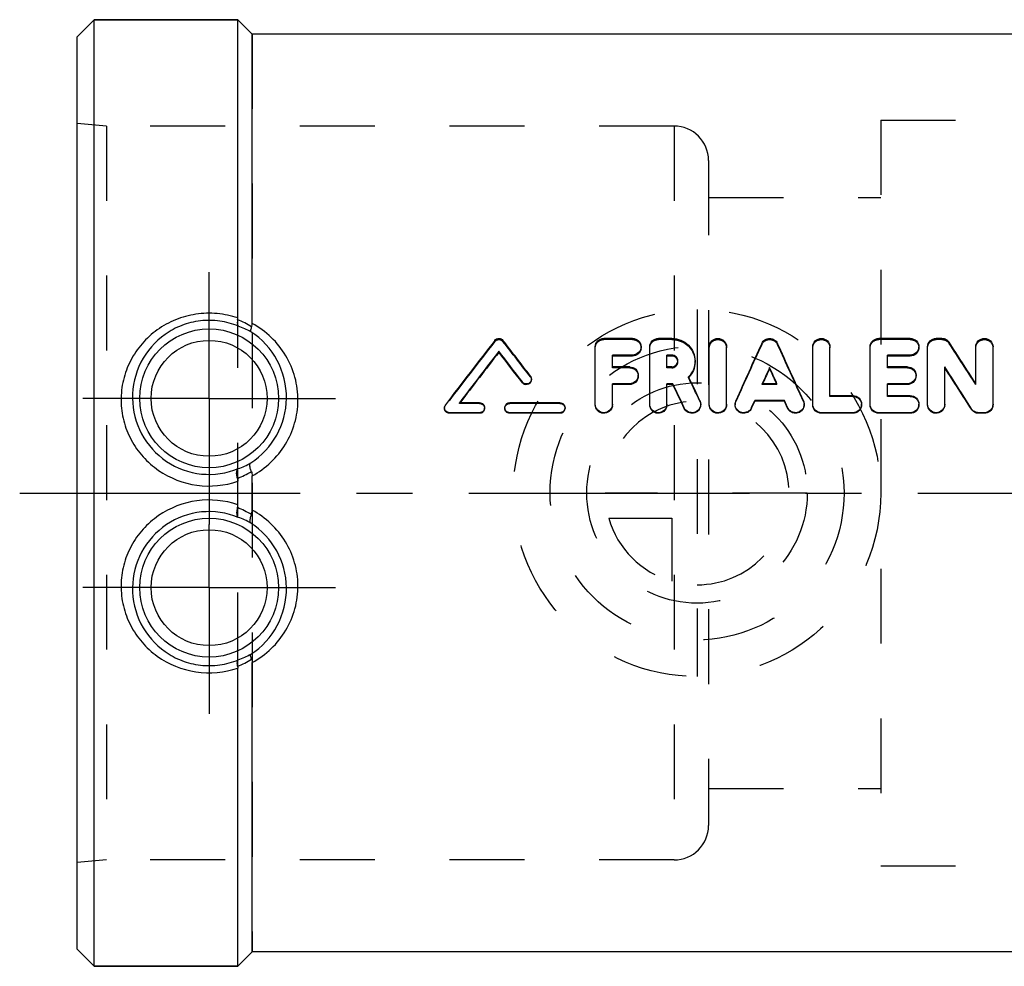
# Model space of a CAD drawing. Header units: millimetres. Extents: x 415 to 585, y 459 to 541.
# Tile 1 of 10: x 415 to 501, y 459 to 541. Entities that reach past the tile are written whole.
import ezdxf

# ---------------------------------------------------------------- set-up
doc = ezdxf.new("R2010")
doc.units = ezdxf.units.MM
doc.header["$LTSCALE"] = 65.185185
doc.linetypes.add('CENTER', pattern=[0.6, 0.375, -0.075, 0.075, -0.075])
doc.linetypes.add('HIDDEN', pattern=[0.2, 0.1, -0.1])
for name, color, linetype in [('ACHSEN_S', 7, 'CONTINUOUS'), ('FASEN', 7, 'CONTINUOUS'), ('KOERPER', 7, 'CONTINUOUS'), ('KONST.EL_MIT_GEO', 7, 'CONTINUOUS'), ('KURVEN', 7, 'CONTINUOUS')]:
    doc.layers.add(name, color=color, linetype=linetype)

msp = doc.modelspace()

# ---------------------------------------------------------------- linework, layer by layer
at = {"layer": 'ACHSEN_S', "color": 2, "linetype": 'CENTER'}
msp.add_line((414.869, 500), (585.131, 500), dxfattribs=at)
at = {"layer": 'FASEN', "color": 7, "linetype": 'Continuous'}
for p, q in [((421.369, 541.25), (419.869, 539.75)), ((421.369, 458.75), (421.369, 541.25)), ((421.369, 541.25), (433.869, 541.25)), ((419.869, 460.25), (419.869, 539.75)), ((421.369, 458.75), (419.869, 460.25)), ((421.369, 458.75), (433.869, 458.75))]:
    msp.add_line(p, q, dxfattribs=at)
at = {"layer": 'KOERPER', "color": 7, "linetype": 'Continuous'}
for p, q in [((433.869, 541.25), (421.369, 541.25)), ((435.119, 540), (433.869, 541.25)), ((512.619, 540), (435.119, 540)), ((435.119, 460), (433.869, 458.75)), ((512.619, 460), (435.119, 460)), ((433.869, 458.75), (421.369, 458.75))]:
    msp.add_line(p, q, dxfattribs=at)
at = {"layer": 'KOERPER', "color": 8, "linetype": 'HIDDEN'}
for p, q in [((433.869, 458.75), (433.869, 541.25)), ((435.119, 540), (435.119, 460)), ((471.869, 531.98), (422.428, 531.98)), ((471.869, 531.98), (471.869, 468.02)), ((474.869, 528.98), (474.869, 471.02)), ((471.869, 468.02), (422.428, 468.02))]:
    msp.add_line(p, q, dxfattribs=at)
at = {"layer": 'KOERPER', "color": 2, "linetype": 'CENTER'}
for p, q in [((431.369, 508.25), (431.369, 519.25)), ((431.369, 508.25), (420.369, 508.25)), ((431.369, 508.25), (431.369, 497.25)), ((431.369, 508.25), (442.369, 508.25)), ((431.369, 491.75), (431.369, 497.25)), ((431.369, 491.75), (420.369, 491.75)), ((431.369, 491.75), (431.369, 480.75)), ((431.369, 491.75), (442.369, 491.75))]:
    msp.add_line(p, q, dxfattribs=at)
at = {"layer": 'KOERPER', "color": 8, "linetype": 'HIDDEN'}
for centre, start, end in [((471.869, 528.98), 0, 90), ((471.869, 471.02), 270, 360)]:
    msp.add_arc(centre, 3, start, end, dxfattribs=at)
at = {"layer": 'KONST.EL_MIT_GEO', "color": 7, "linetype": 'Continuous'}
for p, q in [((433.869, 515.252), (433.869, 541.25)), ((435.119, 514.771), (435.119, 540)), ((468.251, 513.475), (465.751, 513.475)), ((471.666, 513.475), (470.501, 513.475)), ((492.446, 513.475), (489.696, 513.475)), ((495.196, 513.475), (494.696, 513.475)), ((456.606, 512.259), (456.606, 512.351)), ((465.001, 507.741), (465.001, 512.751)), ((466.501, 510.993), (466.501, 512.025)), ((468.251, 512.025), (466.501, 512.025)), ((468.251, 511.936), (468.251, 512.025)), ((469.751, 507.741), (469.751, 512.751)), ((471.251, 510.993), (471.251, 512.025)), ((471.666, 512.025), (471.251, 512.025)), ((471.666, 511.936), (471.666, 512.025)), ((474.936, 507.741), (474.936, 512.751)), ((476.436, 507.741), (476.436, 512.751)), ((483.946, 507.741), (483.946, 512.751)), ((485.446, 508.481), (485.446, 512.751)), ((488.946, 507.741), (488.946, 512.751)), ((490.446, 510.993), (490.446, 512.025)), ((492.446, 512.025), (490.446, 512.025)), ((492.446, 511.936), (492.446, 512.025)), ((493.946, 507.741), (493.946, 512.751)), ((498.148, 509.529), (498.148, 512.751)), ((499.648, 507.741), (499.648, 512.751)), ((468.251, 511.936), (466.501, 511.936)), ((471.666, 511.936), (471.251, 511.936)), ((492.446, 511.936), (490.446, 511.936)), ((468.001, 510.993), (466.501, 510.993)), ((471.666, 510.993), (471.251, 510.993)), ((480.191, 510.863), (480.191, 510.944)), ((492.196, 510.993), (490.446, 510.993)), ((495.446, 507.741), (495.446, 510.99)), ((458.656, 509.607), (458.656, 509.679)), ((466.501, 507.741), (466.501, 509.526)), ((468.001, 509.526), (466.501, 509.526)), ((468.001, 509.455), (466.501, 509.455)), ((468.001, 509.455), (468.001, 509.526)), ((471.251, 507.741), (471.251, 509.526)), ((471.763, 509.526), (471.251, 509.526)), ((471.763, 509.455), (471.251, 509.455)), ((471.763, 509.455), (471.763, 509.526)), ((473.158, 510.074), (473.128, 510.135)), ((480.829, 509.526), (479.553, 509.526)), ((479.585, 509.526), (479.624, 509.612)), ((480.797, 509.526), (480.758, 509.612)), ((490.446, 508.481), (490.446, 509.526)), ((492.196, 509.526), (490.446, 509.526)), ((492.196, 509.455), (490.446, 509.455)), ((492.196, 509.455), (492.196, 509.526)), ((454.931, 507.865), (453.179, 507.865)), ((461.931, 507.865), (457.556, 507.865)), ((478.622, 507.442), (478.893, 508.05)), ((478.622, 507.387), (478.893, 507.99)), ((478.893, 507.99), (478.893, 508.05)), ((481.489, 508.05), (478.893, 508.05)), ((481.489, 507.99), (478.893, 507.99)), ((481.489, 507.99), (481.489, 508.05)), ((481.76, 507.442), (481.489, 508.05)), ((481.76, 507.387), (481.489, 507.99)), ((487.446, 508.481), (485.446, 508.481)), ((492.446, 508.481), (490.446, 508.481)), ((452.306, 506.946), (452.306, 506.998)), ((454.931, 506.998), (452.306, 506.998)), ((454.931, 506.946), (452.306, 506.946)), ((454.931, 506.946), (454.931, 506.998)), ((457.556, 506.946), (457.556, 506.998)), ((461.931, 506.998), (457.556, 506.998)), ((461.931, 506.946), (457.556, 506.946)), ((461.931, 506.946), (461.931, 506.998)), ((478.622, 507.387), (478.622, 507.442)), ((484.696, 506.946), (484.696, 506.998)), ((487.446, 506.998), (484.696, 506.998)), ((487.446, 506.946), (484.696, 506.946)), ((487.446, 506.946), (487.446, 506.998)), ((489.696, 506.946), (489.696, 506.998)), ((492.446, 506.998), (489.696, 506.998)), ((492.446, 506.946), (489.696, 506.946)), ((492.446, 506.946), (492.446, 506.998)), ((497.762, 507.293), (497.762, 507.348)), ((498.398, 506.946), (498.398, 506.998)), ((498.898, 506.998), (498.398, 506.998)), ((498.898, 506.946), (498.398, 506.946)), ((498.898, 506.946), (498.898, 506.998)), ((433.869, 498.982), (433.869, 501.018)), ((435.119, 498.506), (435.119, 501.494)), ((433.869, 458.75), (433.869, 484.748)), ((435.119, 460), (435.119, 485.229))]:
    msp.add_line(p, q, dxfattribs=at)
at = {"layer": 'KONST.EL_MIT_GEO', "color": 8, "linetype": 'HIDDEN'}
for p, q in [((419.869, 467.8), (419.869, 532.2)), ((422.428, 531.98), (419.869, 532.2)), ((422.428, 531.98), (422.428, 468.02)), ((489.869, 532.5), (489.869, 467.5)), ((489.869, 532.5), (527.869, 532.5)), ((474.869, 525.75), (489.869, 525.75)), ((456.25, 513.204), (456.25, 513.303)), ((456.962, 513.204), (456.962, 513.303)), ((465.751, 513.374), (465.751, 513.475)), ((468.251, 513.374), (465.751, 513.374)), ((468.251, 513.374), (468.251, 513.475)), ((470.501, 513.374), (470.501, 513.475)), ((471.666, 513.374), (470.501, 513.374)), ((471.666, 513.374), (471.666, 513.475)), ((479.504, 512.946), (479.504, 513.043)), ((480.877, 512.946), (480.877, 513.043)), ((489.696, 513.374), (489.696, 513.475)), ((492.446, 513.374), (489.696, 513.374)), ((492.446, 513.374), (492.446, 513.475)), ((494.696, 513.374), (494.696, 513.475)), ((495.196, 513.374), (494.696, 513.374)), ((495.196, 513.374), (495.196, 513.475)), ((495.832, 513.037), (495.832, 513.135)), ((469.001, 512.656), (469.001, 512.751)), ((493.196, 512.656), (493.196, 512.751)), ((472.197, 511.424), (472.197, 511.51)), ((473.697, 511.424), (473.697, 511.509)), ((466.501, 510.911), (466.501, 510.993)), ((468.001, 510.911), (466.501, 510.911)), ((468.001, 510.911), (468.001, 510.993)), ((471.251, 510.911), (471.251, 510.993)), ((471.666, 510.911), (471.251, 510.911)), ((471.666, 510.911), (471.666, 510.993)), ((490.446, 510.911), (490.446, 510.993)), ((492.196, 510.911), (490.446, 510.911)), ((492.196, 510.911), (492.196, 510.993)), ((459.357, 510.116), (459.357, 510.192)), ((459.444, 509.861), (459.444, 509.935)), ((468.751, 510.184), (468.751, 510.261)), ((473.128, 510.06), (473.128, 510.135)), ((479.553, 509.455), (479.553, 509.526)), ((479.553, 509.455), (479.585, 509.526)), ((480.829, 509.455), (479.553, 509.455)), ((480.829, 509.455), (480.797, 509.526)), ((480.829, 509.455), (480.829, 509.526)), ((492.946, 510.184), (492.946, 510.261)), ((498.148, 509.458), (498.148, 509.529)), ((453.179, 507.806), (453.179, 507.865)), ((453.179, 507.806), (453.208, 507.843)), ((454.931, 507.806), (453.179, 507.806)), ((453.208, 507.843), (453.224, 507.865)), ((454.931, 507.806), (454.931, 507.865)), ((457.556, 507.806), (457.556, 507.865)), ((461.931, 507.806), (457.556, 507.806)), ((461.931, 507.806), (461.931, 507.865)), ((465.001, 507.683), (465.001, 507.741)), ((466.501, 507.683), (466.501, 507.741)), ((469.751, 507.683), (469.751, 507.741)), ((471.251, 507.683), (471.251, 507.741)), ((474.116, 507.994), (474.116, 508.054)), ((474.186, 507.684), (474.186, 507.741)), ((474.936, 507.683), (474.936, 507.741)), ((476.436, 507.683), (476.436, 507.741)), ((477.186, 507.741), (477.186, 507.684)), ((477.249, 507.98), (477.249, 508.039)), ((483.132, 507.98), (483.132, 508.039)), ((483.196, 507.684), (483.196, 507.741)), ((483.946, 507.683), (483.946, 507.741)), ((485.446, 508.418), (485.446, 508.481)), ((487.446, 508.418), (485.446, 508.418)), ((487.446, 508.418), (487.446, 508.481)), ((488.196, 507.683), (488.196, 507.741)), ((488.946, 507.683), (488.946, 507.741)), ((490.446, 508.418), (490.446, 508.481)), ((492.446, 508.418), (490.446, 508.418)), ((492.446, 508.418), (492.446, 508.481)), ((493.196, 507.683), (493.196, 507.741)), ((493.946, 507.683), (493.946, 507.741)), ((495.446, 507.683), (495.446, 507.741)), ((499.648, 507.683), (499.648, 507.741)), ((451.869, 507.431), (451.869, 507.376)), ((451.956, 507.634), (451.956, 507.691)), ((455.369, 507.376), (455.369, 507.432)), ((457.119, 507.432), (457.119, 507.376)), ((462.369, 507.376), (462.369, 507.432)), ((472.756, 507.372), (472.756, 507.427)), ((481.76, 507.387), (481.76, 507.442)), ((474.869, 474.25), (489.869, 474.25)), ((422.428, 468.02), (419.869, 467.8)), ((489.869, 467.5), (527.869, 467.5))]:
    msp.add_line(p, q, dxfattribs=at)
at = {"layer": 'KONST.EL_MIT_GEO', "color": 7, "linetype": 'Continuous'}
for centre, radius in [((431.369, 508.25), 6.05), ((431.369, 508.25), 5.051), ((431.369, 491.75), 6.05), ((431.369, 491.75), 5.051)]:
    msp.add_circle(centre, radius, dxfattribs=at)
for centre, radius, start, end in [((431.067, 508.052), 7.582, 58.11221, 68.41876), ((431.802, 508.402), 6.488, 60.44774, 71.05415), ((903.064, 166.947), 565.336, 142.21827, 142.93444), ((20.208, 174.678), 552.649, 37.38021, 37.78719), ((1056.807, 249.844), 634.47, 155.491191, 155.986801), ((-96.425, 249.844), 634.47, 24.013199, 24.508809), ((27.606, 209.804), 557.894, 32.4962, 32.93636), ((906.328, 165.302), 568.06, 142.34276, 142.9122), ((901.895, 166.053), 564.039, 142.13537, 142.6987), ((13.807, 170.607), 559.339, 37.31532, 37.66028), ((17.957, 171.179), 555.652, 37.52192, 37.86755), ((471.695, 511.51), 0.502, 354.98453, 359.9973), ((1057.937, 250.096), 633.903, 155.701147, 155.841698), ((1050.028, 251.655), 626.021, 155.540129, 155.665791), ((-97.555, 250.096), 633.903, 24.158302, 24.298853), ((-89.646, 251.655), 626.021, 24.334209, 24.459871), ((9.635, 199.463), 577.114, 32.241543, 32.67008), ((14.784, 200.371), 572.249, 32.43503, 32.86493), ((-100.883, 237.321), 634.05, 25.214077, 25.423896), ((-93.937, 238.535), 627.227, 25.379471, 25.590284), ((-94.378, 239.619), 628.683, 25.276073, 25.479789), ((431.319, 508.327), 6.788, 302.75879, 359.34753), ((477.916, 507.741), 0.731, 171.4744, 179.98974), ((477.923, 507.74), 0.738, 156.02466, 171.44198), ((452.302, 507.43), 0.434, 142.98478, 160.51648), ((431.757, 508.291), 6.53, 289.17046, 299.70028), ((431.066, 508.36), 7.607, 291.35127, 301.55653), ((431.072, 491.652), 7.593, 58.43107, 68.65501), ((431.757, 491.708), 6.531, 60.30074, 70.82852), ((431.319, 491.673), 6.788, 0.65248, 57.2412), ((431.066, 491.951), 7.584, 291.58189, 301.88525), ((431.801, 491.602), 6.492, 288.94917, 299.54895)]:
    msp.add_arc(centre, radius, start, end, dxfattribs=at)
at = {"layer": 'KONST.EL_MIT_GEO', "color": 8, "linetype": 'HIDDEN'}
for centre, radius, start, end in [((898.854, 167.538), 561.59, 142.01076, 142.72832), ((24.293, 175.23), 549.026, 37.58695, 37.9947), ((1049.669, 251.051), 627.436, 155.329192, 155.827259), ((-89.287, 251.051), 627.436, 24.172741, 24.670808), ((32.54, 210.652), 553.241, 32.6905, 33.13202), ((468.311, 512.656), 0.69, 352.31421, 359.99386), ((492.506, 512.656), 0.69, 352.31421, 359.99386), ((471.702, 511.424), 0.495, 0.00288, 4.87121), ((471.799, 511.424), 1.898, 358.39806, 359.99983), ((459.028, 509.862), 0.416, 342.96282, 359.93964), ((468.043, 510.184), 0.708, 352.40956, 359.99282), ((471.689, 511.488), 2.028, 315.21266, 316.76971), ((-87.222, 240.951), 621.62, 25.441727, 25.652744), ((492.238, 510.184), 0.708, 352.40956, 359.99282), ((454.943, 507.377), 0.425, 347.02096, 359.97018), ((461.943, 507.377), 0.425, 347.02096, 359.97018), ((465.78, 507.683), 0.721, 352.10238, 0.03266), ((470.53, 507.683), 0.721, 352.10238, 0.03266), ((473.457, 507.684), 0.729, 354.73105, 359.9975), ((475.715, 507.683), 0.721, 352.10238, 0.03266), ((482.467, 507.684), 0.729, 353.45681, 359.99286), ((487.472, 507.683), 0.724, 352.48604, 359.99322), ((492.472, 507.683), 0.724, 352.48604, 359.99322), ((494.725, 507.683), 0.721, 352.10237, 0.03265), ((498.926, 507.683), 0.723, 348.54937, 0.00329)]:
    msp.add_arc(centre, radius, start, end, dxfattribs=at)
at = {"layer": 'KONST.EL_MIT_GEO', "color": 7, "linetype": 'Continuous'}
for points, knots in [([(433.869, 515.252), (433.287, 515.449), (432.07, 515.706), (430.211, 515.651), (428.424, 515.165), (426.816, 514.281), (425.471, 513.057), (424.456, 511.558), (423.827, 509.86), (423.692, 508.656), (423.699, 508.055)], [0, 0, 0, 0, 0.126807, 0.254033, 0.380568, 0.505704, 0.629507, 0.75263, 0.875909, 1, 1, 1, 1]), ([(433.909, 514.539), (433.394, 514.753), (432.301, 515.051), (430.607, 515.073), (428.968, 514.67), (427.029, 513.633), (425.188, 511.512), (424.684, 509.325), (424.697, 508.25)], [0, 0, 0, 0, 0.127471, 0.255848, 0.383469, 0.509192, 0.754268, 1, 1, 1, 1]), ([(433.855, 515.102), (433.832, 514.978), (433.805, 514.796), (433.852, 514.575), (433.909, 514.539)], [0, 0, 0, 0, 0.651539, 1, 1, 1, 1]), ([(435.072, 514.489), (435.08, 514.51), (435.11, 514.601), (435.119, 514.698), (435.119, 514.771)], [0, 0, 0, 0, 0.235095, 1, 1, 1, 1]), ([(439.106, 508.049), (439.113, 508.733), (438.938, 510.106), (438.128, 512.009), (436.84, 513.628), (435.721, 514.444), (435.119, 514.771)], [0, 0, 0, 0, 0.250773, 0.499722, 0.74872, 1, 1, 1, 1]), ([(435.072, 514.489), (435.034, 514.395), (434.987, 514.263), (434.967, 514.083), (435.003, 514.046)], [0, 0, 0, 0, 0.668811, 1, 1, 1, 1]), ([(438.107, 508.25), (438.121, 509.383), (437.567, 511.691), (435.953, 513.434), (435.003, 514.046)], [0, 0, 0, 0, 0.500498, 1, 1, 1, 1]), ([(456.25, 513.303), (456.331, 513.407), (456.606, 513.542), (456.882, 513.407), (456.962, 513.303)], [0, 0, 0, 0, 0.498992, 1, 1, 1, 1]), ([(465.001, 512.751), (465.001, 512.938), (465.168, 513.328), (465.561, 513.475), (465.751, 513.475)], [0, 0, 0, 0, 0.495435, 1, 1, 1, 1]), ([(468.251, 513.475), (468.441, 513.475), (468.834, 513.327), (469.001, 512.937), (469.001, 512.751)], [0, 0, 0, 0, 0.505358, 1, 1, 1, 1]), ([(469.751, 512.751), (469.751, 512.938), (469.918, 513.328), (470.311, 513.475), (470.501, 513.475)], [0, 0, 0, 0, 0.495435, 1, 1, 1, 1]), ([(471.666, 513.475), (471.933, 513.475), (472.469, 513.372), (473.143, 512.933), (473.592, 512.281), (473.697, 511.765), (473.697, 511.509)], [0, 0, 0, 0, 0.257297, 0.509306, 0.75466, 1, 1, 1, 1]), ([(474.936, 512.751), (474.936, 512.937), (475.105, 513.328), (475.686, 513.549), (476.266, 513.328), (476.436, 512.938), (476.436, 512.751)], [0, 0, 0, 0, 0.247665, 0.500025, 0.752286, 1, 1, 1, 1]), ([(479.504, 513.043), (479.563, 513.172), (479.764, 513.396), (480.189, 513.513), (480.616, 513.398), (480.818, 513.173), (480.877, 513.043)], [0, 0, 0, 0, 0.251579, 0.498873, 0.746897, 1, 1, 1, 1]), ([(483.946, 512.751), (483.946, 512.937), (484.116, 513.328), (484.696, 513.549), (485.276, 513.328), (485.446, 512.938), (485.446, 512.751)], [0, 0, 0, 0, 0.247665, 0.500025, 0.752286, 1, 1, 1, 1]), ([(488.946, 512.751), (488.946, 512.938), (489.113, 513.328), (489.506, 513.475), (489.696, 513.475)], [0, 0, 0, 0, 0.495435, 1, 1, 1, 1]), ([(492.446, 513.475), (492.636, 513.475), (493.029, 513.327), (493.196, 512.937), (493.196, 512.751)], [0, 0, 0, 0, 0.505358, 1, 1, 1, 1]), ([(493.946, 512.751), (493.946, 512.938), (494.113, 513.328), (494.506, 513.475), (494.696, 513.475)], [0, 0, 0, 0, 0.495435, 1, 1, 1, 1]), ([(495.196, 513.475), (495.321, 513.475), (495.573, 513.413), (495.765, 513.238), (495.832, 513.135)], [0, 0, 0, 0, 0.505073, 1, 1, 1, 1]), ([(498.148, 512.751), (498.148, 512.937), (498.318, 513.328), (498.898, 513.549), (499.479, 513.328), (499.648, 512.938), (499.648, 512.751)], [0, 0, 0, 0, 0.247665, 0.500025, 0.752286, 1, 1, 1, 1]), ([(469.001, 512.751), (469.001, 512.566), (468.835, 512.175), (468.442, 512.025), (468.251, 512.025)], [0, 0, 0, 0, 0.492855, 1, 1, 1, 1]), ([(468.994, 512.564), (468.972, 512.395), (468.786, 512.06), (468.427, 511.936), (468.251, 511.936)], [0, 0, 0, 0, 0.492188, 1, 1, 1, 1]), ([(472.197, 511.51), (472.197, 511.642), (472.08, 511.919), (471.801, 512.025), (471.666, 512.025)], [0, 0, 0, 0, 0.495206, 1, 1, 1, 1]), ([(493.196, 512.751), (493.196, 512.566), (493.03, 512.175), (492.637, 512.025), (492.446, 512.025)], [0, 0, 0, 0, 0.492855, 1, 1, 1, 1]), ([(493.19, 512.564), (493.167, 512.395), (492.981, 512.06), (492.622, 511.936), (492.446, 511.936)], [0, 0, 0, 0, 0.492188, 1, 1, 1, 1]), ([(472.126, 511.68), (472.08, 511.757), (471.942, 511.889), (471.757, 511.936), (471.666, 511.936)], [0, 0, 0, 0, 0.495792, 1, 1, 1, 1]), ([(471.666, 510.993), (471.794, 510.993), (472.058, 511.088), (472.184, 511.341), (472.195, 511.466)], [0, 0, 0, 0, 0.505127, 1, 1, 1, 1]), ([(473.697, 511.509), (473.697, 511.258), (473.595, 510.748), (473.306, 510.316), (473.128, 510.135)], [0, 0, 0, 0, 0.498188, 1, 1, 1, 1]), ([(473.696, 511.371), (473.69, 511.138), (473.588, 510.67), (473.327, 510.27), (473.167, 510.099)], [0, 0, 0, 0, 0.498428, 1, 1, 1, 1]), ([(468.001, 510.993), (468.191, 510.993), (468.586, 510.841), (468.751, 510.448), (468.751, 510.261)], [0, 0, 0, 0, 0.504096, 1, 1, 1, 1]), ([(492.196, 510.993), (492.387, 510.993), (492.782, 510.841), (492.946, 510.448), (492.946, 510.261)], [0, 0, 0, 0, 0.504096, 1, 1, 1, 1]), ([(459.444, 509.935), (459.444, 509.847), (459.384, 509.666), (459.152, 509.501), (458.868, 509.499), (458.71, 509.608), (458.656, 509.679)], [0, 0, 0, 0, 0.24724, 0.497984, 0.749876, 1, 1, 1, 1]), ([(459.426, 509.74), (459.403, 509.665), (459.311, 509.526), (459.086, 509.421), (458.838, 509.445), (458.704, 509.545), (458.656, 509.607)], [0, 0, 0, 0, 0.247797, 0.498329, 0.750977, 1, 1, 1, 1]), ([(459.357, 510.192), (459.371, 510.173), (459.421, 510.096), (459.444, 510.003), (459.444, 509.935)], [0, 0, 0, 0, 0.259522, 1, 1, 1, 1]), ([(468.751, 510.261), (468.751, 510.073), (468.587, 509.679), (468.191, 509.526), (468.001, 509.526)], [0, 0, 0, 0, 0.496293, 1, 1, 1, 1]), ([(468.744, 510.091), (468.722, 509.92), (468.537, 509.582), (468.176, 509.455), (468.001, 509.455)], [0, 0, 0, 0, 0.495455, 1, 1, 1, 1]), ([(492.946, 510.261), (492.946, 510.073), (492.782, 509.679), (492.387, 509.526), (492.196, 509.526)], [0, 0, 0, 0, 0.496293, 1, 1, 1, 1]), ([(492.94, 510.091), (492.917, 509.92), (492.733, 509.582), (492.372, 509.455), (492.196, 509.455)], [0, 0, 0, 0, 0.495455, 1, 1, 1, 1]), ([(423.699, 508.055), (423.705, 507.463), (423.862, 506.272), (424.518, 504.593), (425.561, 503.11), (427.372, 501.518), (430.264, 500.396), (432.738, 500.636), (433.869, 501.018)], [0, 0, 0, 0, 0.123955, 0.248814, 0.374271, 0.500002, 0.749977, 1, 1, 1, 1]), ([(424.697, 508.25), (424.71, 507.186), (425.261, 505.017), (427.503, 502.533), (430.665, 501.38), (432.904, 501.711), (433.902, 502.123)], [0, 0, 0, 0, 0.247449, 0.497919, 0.748952, 1, 1, 1, 1]), ([(435.119, 501.494), (435.71, 501.815), (436.812, 502.614), (438.091, 504.197), (438.904, 506.051), (439.098, 507.386), (439.106, 508.049)], [0, 0, 0, 0, 0.251498, 0.502496, 0.752285, 1, 1, 1, 1]), ([(454.931, 507.865), (455.043, 507.865), (455.274, 507.773), (455.369, 507.542), (455.369, 507.432)], [0, 0, 0, 0, 0.502143, 1, 1, 1, 1]), ([(457.145, 507.579), (457.175, 507.661), (457.289, 507.81), (457.469, 507.865), (457.556, 507.865)], [0, 0, 0, 0, 0.498933, 1, 1, 1, 1]), ([(461.931, 507.865), (462.043, 507.865), (462.274, 507.773), (462.369, 507.542), (462.369, 507.432)], [0, 0, 0, 0, 0.502143, 1, 1, 1, 1]), ([(466.501, 507.741), (466.501, 507.551), (466.336, 507.155), (465.75, 506.919), (465.165, 507.155), (465.001, 507.551), (465.001, 507.741)], [0, 0, 0, 0, 0.249431, 0.500213, 0.750935, 1, 1, 1, 1]), ([(471.251, 507.741), (471.251, 507.551), (471.086, 507.155), (470.5, 506.919), (469.915, 507.155), (469.751, 507.551), (469.751, 507.741)], [0, 0, 0, 0, 0.249431, 0.500213, 0.750935, 1, 1, 1, 1]), ([(474.186, 507.741), (474.186, 507.577), (474.066, 507.236), (473.61, 506.959), (473.079, 507.021), (472.826, 507.278), (472.756, 507.427)], [0, 0, 0, 0, 0.248959, 0.499706, 0.75042, 1, 1, 1, 1]), ([(476.436, 507.741), (476.436, 507.551), (476.271, 507.155), (475.685, 506.919), (475.1, 507.155), (474.936, 507.551), (474.936, 507.741)], [0, 0, 0, 0, 0.249431, 0.500213, 0.750935, 1, 1, 1, 1]), ([(478.622, 507.442), (478.555, 507.29), (478.304, 507.025), (477.77, 506.956), (477.308, 507.232), (477.186, 507.575), (477.186, 507.741)], [0, 0, 0, 0, 0.249892, 0.500414, 0.75095, 1, 1, 1, 1]), ([(483.196, 507.741), (483.196, 507.575), (483.074, 507.232), (482.611, 506.956), (482.077, 507.025), (481.827, 507.29), (481.76, 507.442)], [0, 0, 0, 0, 0.249003, 0.499742, 0.750449, 1, 1, 1, 1]), ([(484.696, 506.998), (484.505, 506.998), (484.108, 507.155), (483.946, 507.551), (483.946, 507.741)], [0, 0, 0, 0, 0.502234, 1, 1, 1, 1]), ([(487.446, 508.481), (487.637, 508.481), (488.034, 508.326), (488.196, 507.93), (488.196, 507.741)], [0, 0, 0, 0, 0.502555, 1, 1, 1, 1]), ([(488.196, 507.741), (488.196, 507.551), (488.034, 507.155), (487.637, 506.998), (487.446, 506.998)], [0, 0, 0, 0, 0.498001, 1, 1, 1, 1]), ([(489.696, 506.998), (489.505, 506.998), (489.108, 507.155), (488.946, 507.551), (488.946, 507.741)], [0, 0, 0, 0, 0.502234, 1, 1, 1, 1]), ([(492.446, 508.481), (492.637, 508.481), (493.034, 508.326), (493.196, 507.93), (493.196, 507.741)], [0, 0, 0, 0, 0.502555, 1, 1, 1, 1]), ([(493.196, 507.741), (493.196, 507.551), (493.034, 507.155), (492.637, 506.998), (492.446, 506.998)], [0, 0, 0, 0, 0.498001, 1, 1, 1, 1]), ([(495.446, 507.741), (495.446, 507.551), (495.281, 507.155), (494.695, 506.919), (494.11, 507.155), (493.946, 507.551), (493.946, 507.741)], [0, 0, 0, 0, 0.249431, 0.500213, 0.750935, 1, 1, 1, 1]), ([(499.648, 507.741), (499.648, 507.551), (499.486, 507.155), (499.089, 506.998), (498.898, 506.998)], [0, 0, 0, 0, 0.498569, 1, 1, 1, 1]), ([(452.306, 506.998), (452.195, 506.998), (451.963, 507.09), (451.869, 507.321), (451.869, 507.431)], [0, 0, 0, 0, 0.501224, 1, 1, 1, 1]), ([(452.306, 506.946), (452.195, 506.946), (451.964, 507.036), (451.869, 507.266), (451.869, 507.376)], [0, 0, 0, 0, 0.502544, 1, 1, 1, 1]), ([(455.369, 507.432), (455.369, 507.321), (455.275, 507.09), (455.043, 506.998), (454.931, 506.998)], [0, 0, 0, 0, 0.497656, 1, 1, 1, 1]), ([(455.358, 507.281), (455.337, 507.188), (455.225, 507.012), (455.028, 506.946), (454.931, 506.946)], [0, 0, 0, 0, 0.497197, 1, 1, 1, 1]), ([(457.556, 506.998), (457.445, 506.998), (457.213, 507.09), (457.119, 507.321), (457.119, 507.432)], [0, 0, 0, 0, 0.501983, 1, 1, 1, 1]), ([(457.556, 506.946), (457.445, 506.946), (457.214, 507.036), (457.119, 507.266), (457.119, 507.376)], [0, 0, 0, 0, 0.503303, 1, 1, 1, 1]), ([(462.369, 507.432), (462.369, 507.321), (462.275, 507.09), (462.043, 506.998), (461.931, 506.998)], [0, 0, 0, 0, 0.497656, 1, 1, 1, 1]), ([(462.358, 507.281), (462.337, 507.188), (462.225, 507.012), (462.028, 506.946), (461.931, 506.946)], [0, 0, 0, 0, 0.497197, 1, 1, 1, 1]), ([(466.494, 507.584), (466.469, 507.405), (466.268, 507.051), (465.696, 506.877), (465.152, 507.126), (465.001, 507.503), (465.001, 507.683)], [0, 0, 0, 0, 0.248669, 0.500441, 0.751666, 1, 1, 1, 1]), ([(471.244, 507.584), (471.219, 507.405), (471.018, 507.051), (470.446, 506.877), (469.902, 507.126), (469.751, 507.503), (469.751, 507.683)], [0, 0, 0, 0, 0.248669, 0.500441, 0.751666, 1, 1, 1, 1]), ([(474.183, 507.617), (474.168, 507.459), (474.026, 507.143), (473.573, 506.904), (473.066, 506.98), (472.824, 507.228), (472.756, 507.372)], [0, 0, 0, 0, 0.248079, 0.499337, 0.750751, 1, 1, 1, 1]), ([(476.429, 507.584), (476.404, 507.405), (476.203, 507.051), (475.631, 506.877), (475.087, 507.126), (474.936, 507.503), (474.936, 507.683)], [0, 0, 0, 0, 0.248669, 0.500441, 0.751666, 1, 1, 1, 1]), ([(478.622, 507.387), (478.555, 507.235), (478.303, 506.973), (477.771, 506.905), (477.309, 507.177), (477.186, 507.519), (477.186, 507.684)], [0, 0, 0, 0, 0.249703, 0.500983, 0.751811, 1, 1, 1, 1]), ([(483.191, 507.601), (483.173, 507.443), (483.024, 507.131), (482.566, 506.901), (482.06, 506.988), (481.824, 507.242), (481.76, 507.387)], [0, 0, 0, 0, 0.248154, 0.499478, 0.750855, 1, 1, 1, 1]), ([(484.696, 506.946), (484.505, 506.946), (484.109, 507.101), (483.946, 507.495), (483.946, 507.683)], [0, 0, 0, 0, 0.503554, 1, 1, 1, 1]), ([(488.19, 507.589), (488.167, 507.416), (487.985, 507.076), (487.622, 506.946), (487.446, 506.946)], [0, 0, 0, 0, 0.497027, 1, 1, 1, 1]), ([(489.696, 506.946), (489.505, 506.946), (489.109, 507.101), (488.946, 507.495), (488.946, 507.683)], [0, 0, 0, 0, 0.503554, 1, 1, 1, 1]), ([(493.19, 507.589), (493.167, 507.416), (492.985, 507.076), (492.622, 506.946), (492.446, 506.946)], [0, 0, 0, 0, 0.497027, 1, 1, 1, 1]), ([(495.439, 507.584), (495.414, 507.405), (495.213, 507.051), (494.641, 506.877), (494.097, 507.126), (493.946, 507.503), (493.946, 507.683)], [0, 0, 0, 0, 0.248669, 0.500441, 0.751666, 1, 1, 1, 1]), ([(498.398, 506.998), (498.273, 506.998), (498.019, 507.062), (497.829, 507.242), (497.762, 507.348)], [0, 0, 0, 0, 0.50114, 1, 1, 1, 1]), ([(498.398, 506.946), (498.273, 506.946), (498.02, 507.009), (497.829, 507.188), (497.762, 507.293)], [0, 0, 0, 0, 0.501899, 1, 1, 1, 1]), ([(499.634, 507.54), (499.601, 507.377), (499.412, 507.063), (499.067, 506.946), (498.898, 506.946)], [0, 0, 0, 0, 0.497507, 1, 1, 1, 1]), ([(435.047, 501.879), (435.011, 501.961), (434.955, 502.117), (434.905, 502.36), (434.922, 502.558), (434.993, 502.619)], [0, 0, 0, 0, 0.348555, 0.635733, 1, 1, 1, 1]), ([(433.835, 501.276), (433.808, 501.375), (433.77, 501.562), (433.755, 501.845), (433.809, 502.07), (433.902, 502.123)], [0, 0, 0, 0, 0.348361, 0.637359, 1, 1, 1, 1]), ([(433.869, 498.982), (432.738, 499.364), (430.264, 499.604), (427.372, 498.482), (425.561, 496.89), (424.518, 495.407), (423.862, 493.728), (423.705, 492.537), (423.699, 491.945)], [0, 0, 0, 0, 0.250024, 0.499998, 0.62573, 0.751186, 0.876045, 1, 1, 1, 1]), ([(433.902, 497.877), (432.904, 498.289), (430.665, 498.62), (427.503, 497.467), (425.261, 494.983), (424.71, 492.814), (424.697, 491.75)], [0, 0, 0, 0, 0.251048, 0.502082, 0.752551, 1, 1, 1, 1]), ([(433.835, 498.724), (433.808, 498.625), (433.77, 498.438), (433.755, 498.155), (433.809, 497.93), (433.901, 497.877)], [0, 0, 0, 0, 0.348347, 0.637333, 1, 1, 1, 1]), ([(439.106, 491.951), (439.098, 492.614), (438.904, 493.949), (438.091, 495.803), (436.812, 497.386), (435.71, 498.185), (435.119, 498.506)], [0, 0, 0, 0, 0.247716, 0.497504, 0.748502, 1, 1, 1, 1]), ([(435.047, 498.121), (435.011, 498.039), (434.955, 497.883), (434.904, 497.64), (434.922, 497.442), (434.993, 497.381)], [0, 0, 0, 0, 0.348521, 0.635631, 1, 1, 1, 1]), ([(423.699, 491.945), (423.692, 491.344), (423.827, 490.14), (424.456, 488.442), (425.471, 486.942), (427.264, 485.308), (430.184, 484.125), (432.712, 484.356), (433.869, 484.748)], [0, 0, 0, 0, 0.124539, 0.248261, 0.371827, 0.496075, 0.746872, 1, 1, 1, 1]), ([(424.697, 491.75), (424.684, 490.675), (425.188, 488.488), (427.029, 486.367), (428.968, 485.33), (430.607, 484.927), (432.301, 484.949), (433.394, 485.248), (433.909, 485.461)], [0, 0, 0, 0, 0.245746, 0.490835, 0.616559, 0.744174, 0.872542, 1, 1, 1, 1]), ([(435.003, 485.954), (435.953, 486.566), (437.567, 488.309), (438.121, 490.617), (438.107, 491.75)], [0, 0, 0, 0, 0.49956, 1, 1, 1, 1]), ([(435.119, 485.229), (435.721, 485.556), (436.84, 486.372), (438.128, 487.991), (438.938, 489.894), (439.113, 491.267), (439.106, 491.951)], [0, 0, 0, 0, 0.251328, 0.500351, 0.749273, 1, 1, 1, 1]), ([(433.855, 484.898), (433.832, 485.022), (433.805, 485.204), (433.852, 485.425), (433.909, 485.461)], [0, 0, 0, 0, 0.651583, 1, 1, 1, 1]), ([(435.072, 485.511), (435.034, 485.605), (434.988, 485.733), (434.974, 485.885), (434.989, 485.939), (435.003, 485.954)], [0, 0, 0, 0, 0.663989, 0.868563, 1, 1, 1, 1]), ([(435.072, 485.511), (435.08, 485.49), (435.11, 485.399), (435.119, 485.302), (435.119, 485.229)], [0, 0, 0, 0, 0.235096, 1, 1, 1, 1])]:
    msp.add_open_spline(points, degree=3, knots=knots, dxfattribs=at)
for points in [[(433.855, 515.102), (433.865, 515.151), (433.869, 515.202), (433.869, 515.252)], [(474.116, 508.054), (474.161, 507.957), (474.186, 507.848), (474.186, 507.741)], [(483.132, 508.039), (483.174, 507.947), (483.196, 507.843), (483.196, 507.741)], [(451.869, 507.431), (451.869, 507.48), (451.877, 507.529), (451.893, 507.574)], [(457.119, 507.432), (457.119, 507.482), (457.128, 507.532), (457.145, 507.579)], [(435.047, 501.879), (435.099, 501.759), (435.119, 501.624), (435.119, 501.494)], [(433.835, 501.276), (433.858, 501.192), (433.869, 501.105), (433.869, 501.018)], [(433.835, 498.724), (433.858, 498.808), (433.869, 498.895), (433.869, 498.982)], [(435.047, 498.121), (435.099, 498.241), (435.119, 498.376), (435.119, 498.506)], [(433.855, 484.898), (433.865, 484.849), (433.869, 484.798), (433.869, 484.748)]]:
    msp.add_open_spline(points, degree=3, dxfattribs=at)
at = {"layer": 'KONST.EL_MIT_GEO', "color": 8, "linetype": 'HIDDEN'}
for points, knots in [([(456.25, 513.204), (456.331, 513.307), (456.606, 513.441), (456.881, 513.308), (456.962, 513.204)], [0, 0, 0, 0, 0.49899, 1, 1, 1, 1]), ([(465.001, 512.656), (465.001, 512.841), (465.169, 513.23), (465.561, 513.374), (465.751, 513.374)], [0, 0, 0, 0, 0.494114, 1, 1, 1, 1]), ([(468.251, 513.374), (468.44, 513.374), (468.833, 513.229), (469.001, 512.841), (469.001, 512.656)], [0, 0, 0, 0, 0.506679, 1, 1, 1, 1]), ([(469.751, 512.656), (469.751, 512.841), (469.919, 513.23), (470.311, 513.374), (470.501, 513.374)], [0, 0, 0, 0, 0.494114, 1, 1, 1, 1]), ([(471.666, 513.374), (471.933, 513.374), (472.468, 513.272), (473.142, 512.838), (473.592, 512.19), (473.697, 511.677), (473.697, 511.424)], [0, 0, 0, 0, 0.258163, 0.510528, 0.755527, 1, 1, 1, 1]), ([(474.936, 512.656), (474.936, 512.841), (475.107, 513.23), (475.686, 513.447), (476.265, 513.23), (476.436, 512.841), (476.436, 512.656)], [0, 0, 0, 0, 0.247005, 0.500025, 0.752946, 1, 1, 1, 1]), ([(479.504, 512.946), (479.563, 513.074), (479.765, 513.297), (480.189, 513.413), (480.615, 513.298), (480.818, 513.075), (480.877, 512.946)], [0, 0, 0, 0, 0.251127, 0.49887, 0.747349, 1, 1, 1, 1]), ([(483.946, 512.656), (483.946, 512.841), (484.117, 513.23), (484.696, 513.447), (485.275, 513.23), (485.446, 512.841), (485.446, 512.656)], [0, 0, 0, 0, 0.247005, 0.500025, 0.752946, 1, 1, 1, 1]), ([(488.946, 512.656), (488.946, 512.841), (489.115, 513.23), (489.506, 513.374), (489.696, 513.374)], [0, 0, 0, 0, 0.494114, 1, 1, 1, 1]), ([(492.446, 513.374), (492.636, 513.374), (493.028, 513.229), (493.196, 512.841), (493.196, 512.656)], [0, 0, 0, 0, 0.506679, 1, 1, 1, 1]), ([(493.946, 512.656), (493.946, 512.841), (494.115, 513.23), (494.506, 513.374), (494.696, 513.374)], [0, 0, 0, 0, 0.494114, 1, 1, 1, 1]), ([(495.196, 513.374), (495.321, 513.374), (495.573, 513.314), (495.765, 513.14), (495.832, 513.037)], [0, 0, 0, 0, 0.505813, 1, 1, 1, 1]), ([(498.148, 512.656), (498.148, 512.841), (498.319, 513.23), (498.898, 513.447), (499.477, 513.23), (499.648, 512.841), (499.648, 512.656)], [0, 0, 0, 0, 0.247005, 0.500025, 0.752946, 1, 1, 1, 1]), ([(471.666, 510.911), (471.801, 510.911), (472.079, 511.016), (472.197, 511.292), (472.197, 511.424)], [0, 0, 0, 0, 0.506712, 1, 1, 1, 1]), ([(468.001, 510.911), (468.191, 510.911), (468.585, 510.762), (468.751, 510.371), (468.751, 510.184)], [0, 0, 0, 0, 0.505417, 1, 1, 1, 1]), ([(492.196, 510.911), (492.386, 510.911), (492.78, 510.762), (492.946, 510.371), (492.946, 510.184)], [0, 0, 0, 0, 0.505417, 1, 1, 1, 1]), ([(459.357, 510.116), (459.371, 510.097), (459.421, 510.021), (459.444, 509.929), (459.444, 509.861)], [0, 0, 0, 0, 0.259859, 1, 1, 1, 1]), ([(454.931, 507.806), (455.043, 507.806), (455.274, 507.716), (455.369, 507.486), (455.369, 507.376)], [0, 0, 0, 0, 0.503464, 1, 1, 1, 1]), ([(457.119, 507.376), (457.119, 507.486), (457.214, 507.716), (457.445, 507.806), (457.556, 507.806)], [0, 0, 0, 0, 0.49617, 1, 1, 1, 1]), ([(461.931, 507.806), (462.043, 507.806), (462.274, 507.716), (462.369, 507.486), (462.369, 507.376)], [0, 0, 0, 0, 0.503464, 1, 1, 1, 1]), ([(487.446, 508.418), (487.637, 508.418), (488.033, 508.265), (488.196, 507.871), (488.196, 507.683)], [0, 0, 0, 0, 0.503876, 1, 1, 1, 1]), ([(492.446, 508.418), (492.637, 508.418), (493.033, 508.265), (493.196, 507.871), (493.196, 507.683)], [0, 0, 0, 0, 0.503876, 1, 1, 1, 1])]:
    msp.add_open_spline(points, degree=3, knots=knots, dxfattribs=at)
for points in [[(472.195, 511.466), (472.189, 511.541), (472.164, 511.616), (472.126, 511.68)], [(474.116, 507.994), (474.161, 507.898), (474.186, 507.79), (474.186, 507.684)], [(477.186, 507.684), (477.186, 507.785), (477.208, 507.888), (477.249, 507.98)], [(483.132, 507.98), (483.174, 507.888), (483.196, 507.785), (483.196, 507.684)], [(451.869, 507.376), (451.869, 507.467), (451.901, 507.562), (451.956, 507.634)]]:
    msp.add_open_spline(points, degree=3, dxfattribs=at)
at = {"layer": 'KURVEN', "color": 8, "linetype": 'HIDDEN'}
for p, q in [((473.869, 516), (473.869, 484)), ((483.469, 500), (465.869, 500)), ((466.177, 497.8), (471.669, 497.8)), ((471.669, 497.8), (471.669, 492.308))]:
    msp.add_line(p, q, dxfattribs=at)
for radius in [16, 12.8, 9.6]:
    msp.add_circle((473.869, 500), radius, dxfattribs=at)
for start, end in [(270, 180), (195.96201, 254.03799)]:
    msp.add_arc((473.869, 500), 8, start, end, dxfattribs=at)

doc.saveas('drawing.dxf')
